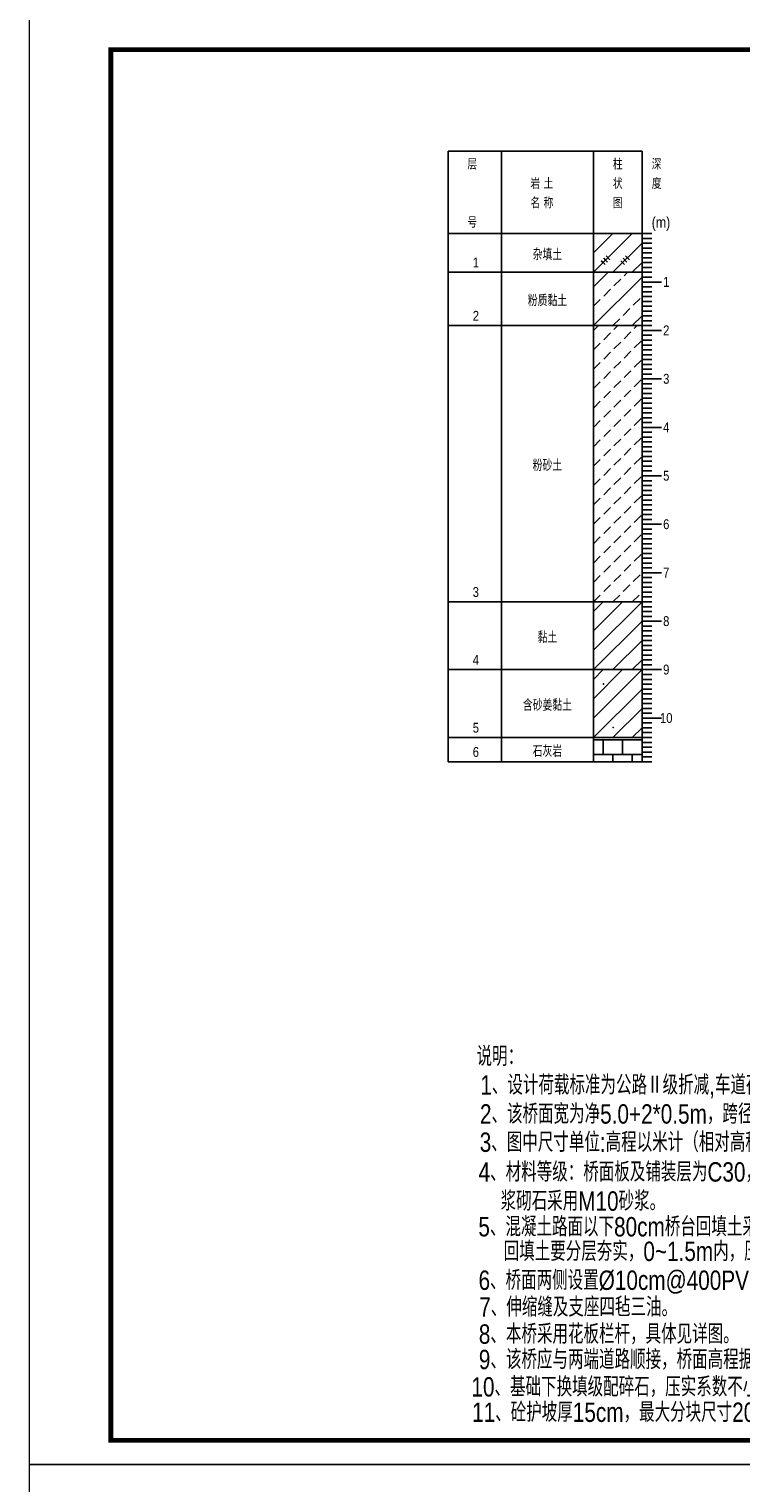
# Model space of a CAD drawing. Header units: inches. Extents: x 97745 to 142261, y 62673 to 100665.
# Tile 40 of 148: x 103708 to 105175, y 79881 to 82881. Entities that reach past the tile are written whole.
import ezdxf
from ezdxf.enums import TextEntityAlignment as Align

# ---------------------------------------------------------------- set-up
doc = ezdxf.new("R2010")
doc.units = ezdxf.units.IN
doc.header["$MEASUREMENT"] = 0
doc.layers.get('0').update_dxf_attribs({"lineweight": 15})
for name, color, linetype in [('1', 7, 'Continuous'), ('3', 7, 'Continuous'), ('6', 7, 'Continuous')]:
    doc.layers.add(name, color=color, linetype=linetype)
doc.layers.add('BM1', color=7, linetype='Continuous', lineweight=15)
doc.styles.add('hz-e', font='hztxt_e.shx', dxfattribs={"width": 0.8, "height": 330, "bigfont": 'hztxt.shx'})
doc.styles.add('楷体', font='hztxt_e.shx', dxfattribs={"width": 0.7, "bigfont": 'hztxt.shx'})

# ---------------------------------------------------------------- blocks, each defined once
blk = doc.blocks.new('SJ')
for p, q in [((0.2, 0.4), (0.1, 0.4)), ((0.1, 0.4), (0.1, 0.4)), ((0.1, 0.4), (0.1, 0.4)), ((0.1, 0.4), (0.2, 0.3)), ((0.3, 0.7), (0.2, 0.6)), ((0.2, 0.6), (0.3, 0.5)), ((0.3, 0.5), (0.2, 0.5)), ((0.2, 0.5), (0.2, 0.4)), ((0.2, 0.4), (0.2, 0.4)), ((0.2, 0.3), (0.2, 0.2)), ((0.2, 0.2), (0.2, 0.2)), ((0.2, 0.2), (0.3, 0.2)), ((0.4, 0.8), (0.3, 0.8)), ((0.3, 0.8), (0.3, 0.7)), ((0.3, 0.7), (0.3, 0.7)), ((0.3, 0.7), (0.3, 0.7)), ((0.3, 0.5), (0.3, 0.6)), ((0.3, 0.6), (0.3, 0.5)), ((0.3, 0.5), (0.3, 0.5)), ((0.3, 0.5), (0.3, 0.5)), ((0.3, 0.5), (0.3, 0.5)), ((0.3, 0.2), (0.4, 0.2)), ((0.5, 0.8), (0.4, 0.9)), ((0.4, 0.9), (0.4, 0.8)), ((0.4, 0.8), (0.4, 0.8)), ((0.5, 0.7), (0.4, 0.8)), ((0.4, 0.8), (0.4, 0.8)), ((0.4, 0.8), (0.4, 0.8)), ((0.4, 0.8), (0.5, 0.8)), ((0.4, 0.2), (0.4, 0.2)), ((0.4, 0.2), (0.4, 0.2)), ((0.4, 0.2), (0.5, 0.2)), ((0.6, 0.7), (0.5, 0.7)), ((0.5, 0.2), (0.5, 0.3)), ((0.5, 0.3), (0.6, 0.3)), ((0.5, 0.2), (0.5, 0.2)), ((0.7, 0.7), (0.6, 0.7)), ((0.6, 0.7), (0.6, 0.7)), ((0.6, 0.5), (0.6, 0.6)), ((0.6, 0.6), (0.7, 0.6)), ((0.7, 0.5), (0.6, 0.5)), ((0.6, 0.3), (0.6, 0.3)), ((0.6, 0.3), (0.7, 0.2)), ((0.8, 0.8), (0.7, 0.7)), ((0.7, 0.6), (0.8, 0.7)), ((0.7, 0.7), (0.7, 0.7)), ((0.8, 0.4), (0.7, 0.5)), ((0.7, 0.5), (0.7, 0.5)), ((0.7, 0.5), (0.7, 0.5)), ((0.7, 0.2), (0.7, 0.3)), ((0.7, 0.3), (0.8, 0.3)), ((0.9, 0.7), (0.8, 0.8)), ((0.8, 0.7), (0.9, 0.7)), ((0.8, 0.3), (0.8, 0.4))]:
    blk.add_line(p, q)

msp = doc.modelspace()

# ---------------------------------------------------------------- linework, layer by layer
at = {"layer": '1'}
for p, q in [((104571.554, 81369.362), (104571.554, 82629.362)), ((104571.554, 82629.362), (104681.554, 82629.362)), ((104681.554, 82629.362), (104681.554, 81369.362)), ((104681.554, 82629.362), (104681.554, 81369.362)), ((104681.554, 82629.362), (104971.554, 82629.362)), ((104871.554, 82629.362), (104871.554, 81369.362)), ((104971.554, 82629.362), (104971.554, 81369.362)), ((104571.554, 82459.362), (104681.554, 82459.362)), ((104681.554, 82459.362), (104971.554, 82459.362))]:
    msp.add_line(p, q, dxfattribs=at)
at = {"layer": '3'}
for p, q in [((104971.554, 82459.362), (104991.554, 82459.362)), ((104971.554, 82449.362), (104991.554, 82449.362)), ((104971.554, 82439.362), (104991.554, 82439.362)), ((104971.554, 82429.362), (104991.554, 82429.362)), ((104971.554, 82419.362), (104991.554, 82419.362)), ((104971.554, 82409.362), (104991.554, 82409.362)), ((104971.554, 82399.362), (104991.554, 82399.362)), ((104971.554, 82389.362), (104991.554, 82389.362)), ((104971.554, 82379.362), (104991.554, 82379.362)), ((104971.554, 82369.362), (104991.554, 82369.362)), ((104971.554, 82359.362), (104991.554, 82359.362)), ((104971.554, 82359.362), (105011.554, 82359.362)), ((104971.554, 82349.362), (104991.554, 82349.362)), ((104971.554, 82339.362), (104991.554, 82339.362)), ((104971.554, 82329.362), (104991.554, 82329.362)), ((104971.554, 82319.362), (104991.554, 82319.362)), ((104971.554, 82309.362), (104991.554, 82309.362)), ((104971.554, 82299.362), (104991.554, 82299.362)), ((104971.554, 82289.362), (104991.554, 82289.362)), ((104971.554, 82279.362), (104991.554, 82279.362)), ((104971.554, 82269.362), (104991.554, 82269.362)), ((104971.554, 82259.362), (104991.554, 82259.362)), ((104971.554, 82259.362), (105011.554, 82259.362)), ((104971.554, 82249.362), (104991.554, 82249.362)), ((104971.554, 82239.362), (104991.554, 82239.362)), ((104971.554, 82229.362), (104991.554, 82229.362)), ((104971.554, 82219.362), (104991.554, 82219.362)), ((104971.554, 82209.362), (104991.554, 82209.362)), ((104971.554, 82199.362), (104991.554, 82199.362)), ((104971.554, 82189.362), (104991.554, 82189.362)), ((104971.554, 82179.362), (104991.554, 82179.362)), ((104971.554, 82169.362), (104991.554, 82169.362)), ((104971.554, 82159.362), (104991.554, 82159.362)), ((104971.554, 82159.362), (105011.554, 82159.362)), ((104971.554, 82149.362), (104991.554, 82149.362)), ((104971.554, 82139.362), (104991.554, 82139.362)), ((104971.554, 82129.362), (104991.554, 82129.362)), ((104971.554, 82119.362), (104991.554, 82119.362)), ((104971.554, 82109.362), (104991.554, 82109.362)), ((104971.554, 82099.362), (104991.554, 82099.362)), ((104971.554, 82089.362), (104991.554, 82089.362)), ((104971.554, 82079.362), (104991.554, 82079.362)), ((104971.554, 82069.362), (104991.554, 82069.362)), ((104971.554, 82059.362), (104991.554, 82059.362)), ((104971.554, 82059.362), (105011.554, 82059.362)), ((104971.554, 82049.362), (104991.554, 82049.362)), ((104971.554, 82039.362), (104991.554, 82039.362)), ((104971.554, 82029.362), (104991.554, 82029.362)), ((104971.554, 82019.362), (104991.554, 82019.362)), ((104971.554, 82009.362), (104991.554, 82009.362)), ((104971.554, 81999.362), (104991.554, 81999.362)), ((104971.554, 81989.362), (104991.554, 81989.362)), ((104971.554, 81979.362), (104991.554, 81979.362)), ((104971.554, 81969.362), (104991.554, 81969.362)), ((104971.554, 81959.362), (104991.554, 81959.362)), ((104971.554, 81959.362), (105011.554, 81959.362)), ((104971.554, 81949.362), (104991.554, 81949.362)), ((104971.554, 81939.362), (104991.554, 81939.362)), ((104971.554, 81929.362), (104991.554, 81929.362)), ((104971.554, 81919.362), (104991.554, 81919.362)), ((104971.554, 81909.362), (104991.554, 81909.362)), ((104971.554, 81899.362), (104991.554, 81899.362)), ((104971.554, 81889.362), (104991.554, 81889.362)), ((104971.554, 81879.362), (104991.554, 81879.362)), ((104971.554, 81869.362), (104991.554, 81869.362)), ((104971.554, 81859.362), (104991.554, 81859.362)), ((104971.554, 81859.362), (105011.554, 81859.362)), ((104971.554, 81849.362), (104991.554, 81849.362)), ((104971.554, 81839.362), (104991.554, 81839.362)), ((104971.554, 81829.362), (104991.554, 81829.362)), ((104971.554, 81819.362), (104991.554, 81819.362)), ((104971.554, 81809.362), (104991.554, 81809.362)), ((104971.554, 81799.362), (104991.554, 81799.362)), ((104971.554, 81789.362), (104991.554, 81789.362)), ((104971.554, 81779.362), (104991.554, 81779.362)), ((104971.554, 81769.362), (104991.554, 81769.362)), ((104971.554, 81759.362), (104991.554, 81759.362)), ((104971.554, 81759.362), (105011.554, 81759.362)), ((104971.554, 81749.362), (104991.554, 81749.362)), ((104971.554, 81739.362), (104991.554, 81739.362)), ((104971.554, 81729.362), (104991.554, 81729.362)), ((104971.554, 81719.362), (104991.554, 81719.362)), ((104971.554, 81709.362), (104991.554, 81709.362)), ((104971.554, 81699.362), (104991.554, 81699.362)), ((104971.554, 81689.362), (104991.554, 81689.362)), ((104971.554, 81679.362), (104991.554, 81679.362)), ((104971.554, 81669.362), (104991.554, 81669.362)), ((104971.554, 81659.362), (104991.554, 81659.362)), ((104971.554, 81659.362), (105011.554, 81659.362)), ((104971.554, 81649.362), (104991.554, 81649.362)), ((104971.554, 81639.362), (104991.554, 81639.362)), ((104971.554, 81629.362), (104991.554, 81629.362)), ((104971.554, 81619.362), (104991.554, 81619.362)), ((104971.554, 81609.362), (104991.554, 81609.362)), ((104971.554, 81599.362), (104991.554, 81599.362)), ((104971.554, 81589.362), (104991.554, 81589.362)), ((104971.554, 81579.362), (104991.554, 81579.362)), ((104971.554, 81569.362), (104991.554, 81569.362)), ((104971.554, 81559.362), (104991.554, 81559.362)), ((104971.554, 81559.362), (105011.554, 81559.362)), ((104971.554, 81549.362), (104991.554, 81549.362)), ((104971.554, 81539.362), (104991.554, 81539.362)), ((104971.554, 81529.362), (104991.554, 81529.362)), ((104971.554, 81519.362), (104991.554, 81519.362)), ((104971.554, 81509.362), (104991.554, 81509.362)), ((104971.554, 81499.362), (104991.554, 81499.362)), ((104971.554, 81489.362), (104991.554, 81489.362)), ((104971.554, 81479.362), (104991.554, 81479.362)), ((104971.554, 81469.362), (104991.554, 81469.362)), ((104971.554, 81459.362), (104991.554, 81459.362)), ((104971.554, 81459.362), (105011.554, 81459.362)), ((104971.554, 81449.362), (104991.554, 81449.362)), ((104971.554, 81439.362), (104991.554, 81439.362)), ((104971.554, 81429.362), (104991.554, 81429.362)), ((104971.554, 81419.362), (104991.554, 81419.362)), ((104971.554, 81409.362), (104991.554, 81409.362)), ((104971.554, 81399.362), (104991.554, 81399.362)), ((104971.554, 81389.362), (104991.554, 81389.362)), ((104971.554, 81379.362), (104991.554, 81379.362)), ((104971.554, 81369.362), (104991.554, 81369.362))]:
    msp.add_line(p, q, dxfattribs=at)
at = {"layer": '6'}
for p, q in [((104871.554, 82379.362), (104951.554, 82459.362)), ((104871.554, 82419.362), (104911.554, 82459.362)), ((104871.554, 82459.362), (104871.554, 82459.362)), ((104911.554, 82379.362), (104971.554, 82439.362)), ((104891.554, 82399.362), (104887.554, 82403.362)), ((104887.554, 82403.362), (104895.554, 82395.362)), ((104896.554, 82404.362), (104892.554, 82408.362)), ((104892.554, 82408.362), (104900.554, 82400.362)), ((104901.554, 82409.362), (104897.554, 82413.362)), ((104897.554, 82413.362), (104905.554, 82405.362)), ((104931.554, 82399.362), (104927.554, 82403.362)), ((104927.554, 82403.362), (104935.554, 82395.362)), ((104936.554, 82404.362), (104932.554, 82408.362)), ((104932.554, 82408.362), (104940.554, 82400.362)), ((104941.554, 82409.362), (104937.554, 82413.362)), ((104937.554, 82413.362), (104945.554, 82405.362)), ((104951.554, 82379.362), (104971.554, 82399.362)), ((104571.554, 82379.362), (104681.554, 82379.362)), ((104681.554, 82379.362), (104871.554, 82379.362)), ((104871.554, 82379.362), (104876.554, 82379.362)), ((104871.554, 82349.362), (104901.554, 82379.362)), ((104871.554, 82269.362), (104971.554, 82369.362)), ((104876.554, 82379.362), (104971.554, 82379.362)), ((104913.554, 82351.362), (104927.554, 82365.362)), ((104934.554, 82372.362), (104941.554, 82379.362)), ((104892.554, 82330.362), (104906.554, 82344.362)), ((104871.554, 82309.362), (104885.554, 82323.362)), ((104932.554, 82290.362), (104946.554, 82304.362)), ((104953.554, 82311.362), (104967.554, 82325.362)), ((104571.554, 82269.362), (104681.554, 82269.362)), ((104681.554, 82269.362), (104871.554, 82269.362)), ((104871.554, 82269.362), (104876.554, 82269.362)), ((104871.554, 82259.362), (104881.554, 82269.362)), ((104876.554, 82269.362), (104971.554, 82269.362)), ((104911.554, 82269.362), (104925.554, 82283.362)), ((104913.554, 82261.362), (104921.554, 82269.362)), ((104951.554, 82269.362), (104971.554, 82289.362)), ((104955.554, 82263.362), (104961.554, 82269.362)), ((104892.554, 82240.362), (104906.554, 82254.362)), ((104934.554, 82242.362), (104948.554, 82256.362)), ((104871.554, 82219.362), (104885.554, 82233.362)), ((104892.554, 82200.362), (104906.554, 82214.362)), ((104913.554, 82221.362), (104927.554, 82235.362)), ((104934.554, 82202.362), (104948.554, 82216.362)), ((104955.554, 82223.362), (104969.554, 82237.362)), ((104871.554, 82179.362), (104885.554, 82193.362)), ((104913.554, 82181.362), (104927.554, 82195.362)), ((104955.554, 82183.362), (104969.554, 82197.362)), ((104871.554, 82139.362), (104885.554, 82153.362)), ((104892.554, 82160.362), (104906.554, 82174.362)), ((104913.554, 82141.362), (104927.554, 82155.362)), ((104934.554, 82162.362), (104948.554, 82176.362)), ((104955.554, 82143.362), (104969.554, 82157.362)), ((104892.554, 82120.362), (104906.554, 82134.362)), ((104934.554, 82122.362), (104948.554, 82136.362)), ((104871.554, 82099.362), (104885.554, 82113.362)), ((104892.554, 82080.362), (104906.554, 82094.362)), ((104913.554, 82101.362), (104927.554, 82115.362)), ((104934.554, 82082.362), (104948.554, 82096.362)), ((104955.554, 82103.362), (104969.554, 82117.362)), ((104871.554, 82059.362), (104885.554, 82073.362)), ((104913.554, 82061.362), (104927.554, 82075.362)), ((104955.554, 82063.362), (104969.554, 82077.362)), ((104871.554, 82019.362), (104885.554, 82033.362)), ((104892.554, 82040.362), (104906.554, 82054.362)), ((104913.554, 82021.362), (104927.554, 82035.362)), ((104934.554, 82042.362), (104948.554, 82056.362)), ((104955.554, 82023.362), (104969.554, 82037.362)), ((104892.554, 82000.362), (104906.554, 82014.362)), ((104934.554, 82002.362), (104948.554, 82016.362)), ((104871.554, 81979.362), (104885.554, 81993.362)), ((104892.554, 81960.362), (104906.554, 81974.362)), ((104913.554, 81981.362), (104927.554, 81995.362)), ((104934.554, 81962.362), (104948.554, 81976.362)), ((104955.554, 81983.362), (104969.554, 81997.362)), ((104871.554, 81939.362), (104885.554, 81953.362)), ((104913.554, 81941.362), (104927.554, 81955.362)), ((104955.554, 81943.362), (104969.554, 81957.362)), ((104871.554, 81899.362), (104885.554, 81913.362)), ((104892.554, 81920.362), (104906.554, 81934.362)), ((104913.554, 81901.362), (104927.554, 81915.362)), ((104934.554, 81922.362), (104948.554, 81936.362)), ((104955.554, 81903.362), (104969.554, 81917.362)), ((104892.554, 81880.362), (104906.554, 81894.362)), ((104934.554, 81882.362), (104948.554, 81896.362)), ((104871.554, 81859.362), (104885.554, 81873.362)), ((104892.554, 81840.362), (104906.554, 81854.362)), ((104913.554, 81861.362), (104927.554, 81875.362)), ((104934.554, 81842.362), (104948.554, 81856.362)), ((104955.554, 81863.362), (104969.554, 81877.362)), ((104871.554, 81819.362), (104885.554, 81833.362)), ((104913.554, 81821.362), (104927.554, 81835.362)), ((104955.554, 81823.362), (104969.554, 81837.362)), ((104871.554, 81779.362), (104885.554, 81793.362)), ((104892.554, 81800.362), (104906.554, 81814.362)), ((104913.554, 81781.362), (104927.554, 81795.362)), ((104934.554, 81802.362), (104948.554, 81816.362)), ((104955.554, 81783.362), (104969.554, 81797.362)), ((104892.554, 81760.362), (104906.554, 81774.362)), ((104934.554, 81762.362), (104948.554, 81776.362)), ((104871.554, 81739.362), (104885.554, 81753.362)), ((104892.554, 81720.362), (104906.554, 81734.362)), ((104913.554, 81741.362), (104927.554, 81755.362)), ((104932.554, 81720.362), (104946.554, 81734.362)), ((104953.554, 81741.362), (104967.554, 81755.362)), ((104571.554, 81699.362), (104681.554, 81699.362)), ((104681.554, 81699.362), (104871.554, 81699.362)), ((104871.554, 81699.362), (104885.554, 81713.362)), ((104871.554, 81699.362), (104876.554, 81699.362)), ((104871.554, 81599.362), (104971.554, 81699.362)), ((104871.554, 81639.362), (104931.554, 81699.362)), ((104871.554, 81679.362), (104891.554, 81699.362)), ((104876.554, 81699.362), (104971.554, 81699.362)), ((104911.554, 81699.362), (104925.554, 81713.362)), ((104951.554, 81699.362), (104965.554, 81713.362)), ((104871.554, 81559.362), (104971.554, 81659.362)), ((104911.554, 81559.362), (104971.554, 81619.362)), ((104951.554, 81559.362), (104971.554, 81579.362)), ((104571.554, 81559.362), (104681.554, 81559.362)), ((104681.554, 81559.362), (104871.554, 81559.362)), ((104871.554, 81559.362), (104876.554, 81559.362)), ((104871.554, 81459.362), (104971.554, 81559.362)), ((104871.554, 81499.362), (104931.554, 81559.362)), ((104871.554, 81539.362), (104891.554, 81559.362)), ((104876.554, 81559.362), (104971.554, 81559.362)), ((104871.554, 81419.362), (104971.554, 81519.362)), ((104911.554, 81419.362), (104971.554, 81479.362)), ((104951.554, 81419.362), (104971.554, 81439.362)), ((104571.554, 81419.362), (104681.554, 81419.362)), ((104681.554, 81419.362), (104871.554, 81419.362)), ((104871.554, 81419.362), (104876.554, 81419.362)), ((104871.554, 81414.362), (104971.554, 81414.362)), ((104876.554, 81419.362), (104971.554, 81419.362)), ((104891.554, 81414.362), (104891.554, 81384.362)), ((104931.554, 81414.362), (104931.554, 81384.362)), ((104971.554, 81414.362), (104971.554, 81384.362)), ((104571.554, 81369.362), (104681.554, 81369.362)), ((104681.554, 81369.362), (104871.554, 81369.362)), ((104871.554, 81384.362), (104971.554, 81384.362)), ((104871.554, 81369.362), (104876.554, 81369.362)), ((104876.554, 81369.362), (104971.554, 81369.362)), ((104911.554, 81384.362), (104911.554, 81369.362)), ((104951.554, 81384.362), (104951.554, 81369.362))]:
    msp.add_line(p, q, dxfattribs=at)
at = {"layer": 'BM1', "const_width": 1}
for points in [[(103708.27, 82919.248), (107951.098, 82919.248), (107951.098, 79918.945), (103708.27, 79918.945), (103708.27, 82919.248)], [(103708.27, 79918.945), (107951.098, 79918.945), (107951.098, 76918.642), (103708.27, 76918.642), (103708.27, 79918.945)]]:
    msp.add_lwpolyline(points, dxfattribs=at)
at = {"layer": 'BM1'}
for points in [[(103708.27, 82919.248), (107951.098, 82919.248), (107951.098, 79918.945), (103708.27, 79918.945)], [(103708.27, 79918.945), (107951.098, 79918.945), (107951.098, 76918.642), (103708.27, 76918.642)]]:
    msp.add_lwpolyline(points, close=True, dxfattribs=at)
at = {"layer": 'BM1', "color": 0, "linetype": 'Continuous', "const_width": 9.999}
msp.add_lwpolyline([(103876.114, 79968.94), (103876.114, 82838.947), (107901.103, 82838.947), (107901.103, 79968.94)], close=True, dxfattribs=at)

# ---------------------------------------------------------------- block references
at = {"layer": '6', "xscale": 1.181102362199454, "yscale": 1.181102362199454, "zscale": 1.181102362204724}
for p in [(104891.554, 81529.362), (104911.554, 81439.362)]:
    msp.add_blockref('SJ', p, dxfattribs=at)

# ---------------------------------------------------------------- texts
at = {"style": 'hz-e', "width": 0.8}
for s, p in [('说明：', (104630.438, 80741.544)), ('1、设计荷载标准为公路Ⅱ级折减,车道荷载折减0.8,车辆荷载折减0.7。', (104638.198, 80682.373)), ('2、该桥面宽为净5.0+2*0.5m，跨径1*5m。', (104637.442, 80622.512)), ('3、图中尺寸单位:高程以米计（相对高程，以附近路面为0m起算），其余以厘米计。', (104636.893, 80564.192)), ('4、材料等级：桥面板及铺装层为C30，其它为C25；', (104634.634, 80502.872)), ('浆砌石采用M10砂浆。', (104680.016, 80442.759)), ('5、混凝土路面以下80cm桥台回填土采用5%%%石灰土；', (104634.142, 80389.738)), ('回填土要分层夯实，0~1.5m内，压实度不小于0.94，1.5m以下不小于0.92。', (104686.361, 80338.999)), ('6、桥面两侧设置%%c10cm@400PVC泄水管。', (104634.479, 80279.385)), ('7、伸缩缝及支座四毡三油。', (104636.01, 80224.034)), ('8、本桥采用花板栏杆，具体见详图。', (104635.124, 80168.195)), ('9、该桥应与两端道路顺接，桥面高程据实调整。', (104635.124, 80115.773)), ('10、基础下换填级配碎石，压实系数不小于0.95。', (104619.811, 80059.28)), ('11、砼护坡厚15cm，最大分块尺寸200×200cm，下设砂石垫层15cm;图中未标注格梗尺寸为30*50cm。', (104621.262, 80006.922))]:
    msp.add_text(s, height=40, dxfattribs=at).set_placement(p)
at = {"layer": '1', "style": '楷体', "width": 0.85}
for s, p in [('层', (104611.554, 82591.362)), ('柱', (104911.554, 82591.362)), ('深', (104991.554, 82591.362)), ('岩 土', (104741.554, 82551.362)), ('状', (104911.554, 82551.362)), ('度', (104991.554, 82551.362)), ('名 称', (104741.554, 82511.362)), ('图', (104911.554, 82511.362)), ('号', (104611.554, 82471.362)), ('(m)', (104991.554, 82471.362))]:
    msp.add_text(s, height=22.44, dxfattribs=at).set_placement(p)
at = {"layer": '3', "style": '楷体', "width": 0.85}
for s, p in [('1', (105021.554, 82349.362)), ('2', (105021.554, 82249.362)), ('3', (105021.554, 82149.362)), ('4', (105021.554, 82049.362)), ('5', (105021.554, 81949.362)), ('6', (105021.554, 81849.362)), ('7', (105021.554, 81749.362)), ('8', (105021.554, 81649.362)), ('9', (105021.554, 81549.362)), ('10', (105021.554, 81449.362))]:
    msp.add_text(s, height=20.4, dxfattribs=at).set_placement(p, align=Align.CENTER)
at = {"layer": '6', "style": '楷体', "width": 0.85}
for s, p in [('杂填土', (104776.554, 82404.362)), ('粉质黏土', (104776.554, 82309.362)), ('粉砂土', (104776.554, 81969.362)), ('黏土', (104776.554, 81614.362)), ('含砂姜黏土', (104776.554, 81474.362)), ('石灰岩', (104776.554, 81379.362))]:
    msp.add_text(s, height=23.8, dxfattribs=at).set_placement(p, align=Align.CENTER)
for s, p in [('1', (104622.554, 82389.362)), ('2', (104622.554, 82279.362)), ('3', (104622.554, 81709.362)), ('4', (104622.554, 81569.362)), ('5', (104622.554, 81429.362)), ('6', (104622.554, 81379.362))]:
    msp.add_text(s, height=20.4, dxfattribs=at).set_placement(p)

doc.saveas('drawing.dxf')
